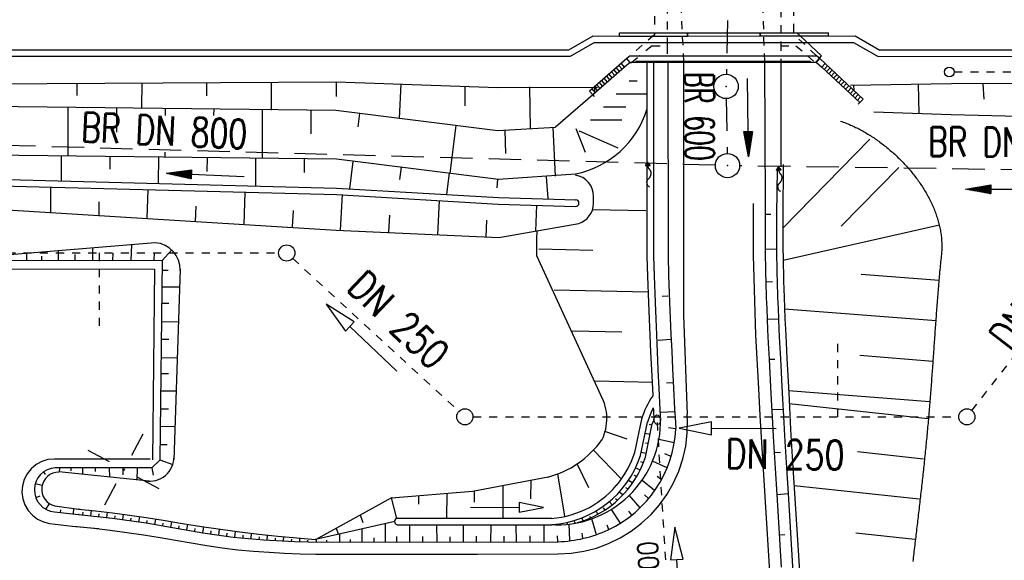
# Model space of a CAD drawing. Extents: x 0 to 1135, y 0 to 420.
# Tile 12 of 55: x 358 to 419, y 142 to 175. Entities that reach past the tile are written whole.
import ezdxf
from ezdxf.enums import TextEntityAlignment as Align

# ---------------------------------------------------------------- set-up
doc = ezdxf.new("R2010")
doc.units = 0
doc.header["$LTSCALE"] = 2
doc.header["$MEASUREMENT"] = 0
for name, pattern in [('ACAD_ISO03W100', [0.5, 0.25, -0.25]), ('AUSGEZOGEN', [0]), ('GESTRICH-X2', [1.5, 1, -0.5]), ('STRICHLINIEX2', [0.5, 0.25, -0.25])]:
    doc.linetypes.add(name, pattern=pattern)
doc.layers.get('0').update_dxf_attribs({"color": 8, "linetype": 'AUSGEZOGEN'})
for name, color, linetype in [('Boeschung', 15, 'CONTINUOUS'), ('Dränageleitungen', 15, 'CONTINUOUS'), ('Gleisachse', 7, 'CONTINUOUS'), ('Ingenieurbauwerke', 15, 'CONTINUOUS'), ('Kabelanlagen', 15, 'CONTINUOUS'), ('KANAL', 200, 'GESTRICH-X2'), ('NETZ', 250, 'AUSGEZOGEN'), ('PFEIL', 200, 'CONTINUOUS'), ('SCHSYMBOL', 200, 'AUSGEZOGEN'), ('Strassen', 15, 'CONTINUOUS'), ('TEXTO', 200, 'CONTINUOUS'), ('Tiefenentwässerung_und_Sammelle', 15, 'CONTINUOUS'), ('Wegböschungen', 15, 'CONTINUOUS'), ('Wege', 15, 'CONTINUOUS')]:
    doc.layers.add(name, color=color, linetype=linetype)
doc.styles.add('ROMANS', font='romans.shx', dxfattribs={"width": 0.8})

# ---------------------------------------------------------------- blocks, each defined once
blk = doc.blocks.new('IKR')
at = {"color": 0}
for p, q in [((0, 1), (0, 2.5)), ((-2.5, 0), (-1, 0)), ((1, 0), (2.5, 0)), ((0, -2.5), (0, -1))]:
    blk.add_line(p, q, dxfattribs=at)
blk.add_circle((0, 0), 0.05, dxfattribs=at)
blk.add_point((0, 0), dxfattribs=at)
blk = doc.blocks.new('GST')
at = {"color": 0}
blk.add_circle((0, 0), 0.75, dxfattribs=at)
blk.add_point((0, 0), dxfattribs=at)
blk = doc.blocks.new('10')
blk.add_blockref('GST', (0, 0))
blk = doc.blocks.new('PFEIL2')
at = {"color": 0}
for p, q in [((0.88, 0.002), (-2.401, -0.012)), ((0.881, -0.271), (0.879, 0.276)), ((0.879, 0.276), (2.429, 0.009)), ((0.911, 0.27), (0.879, 0.265)), ((0.965, 0.261), (0.879, 0.246)), ((1.019, 0.252), (0.879, 0.228)), ((1.073, 0.242), (0.879, 0.209)), ((1.127, 0.233), (0.879, 0.191)), ((1.181, 0.224), (0.879, 0.172)), ((1.235, 0.214), (0.879, 0.154)), ((1.289, 0.205), (0.879, 0.135)), ((1.343, 0.196), (0.879, 0.117)), ((1.397, 0.187), (0.879, 0.098)), ((1.451, 0.177), (0.879, 0.08)), ((1.505, 0.168), (0.879, 0.061)), ((1.559, 0.159), (0.88, 0.043)), ((1.613, 0.149), (0.88, 0.024)), ((1.668, 0.14), (0.88, 0.006)), ((1.722, 0.131), (0.88, -0.013)), ((1.776, 0.121), (0.88, -0.031)), ((1.83, 0.112), (0.88, -0.05)), ((1.884, 0.103), (0.88, -0.068)), ((1.938, 0.094), (0.88, -0.087)), ((1.992, 0.084), (0.88, -0.105)), ((2.046, 0.075), (0.88, -0.124)), ((2.1, 0.066), (0.88, -0.142)), ((2.154, 0.056), (0.88, -0.161)), ((2.208, 0.047), (0.88, -0.179)), ((2.262, 0.038), (0.881, -0.198)), ((2.316, 0.029), (0.881, -0.216)), ((2.37, 0.019), (0.881, -0.235)), ((2.424, 0.01), (0.881, -0.253)), ((2.429, 0.009), (0.881, -0.271))]:
    blk.add_line(p, q, dxfattribs=at)

msp = doc.modelspace()

# ---------------------------------------------------------------- linework, layer by layer
at = {"layer": 'Boeschung', "linetype": 'Continuous'}
for p, q in [((395.391, 171.596), (395.886, 171.596)), ((393.153, 170.737), (390.847, 168.732)), ((394.599, 170.795), (396.497, 170.796)), ((393.807, 169.995), (395.185, 169.996)), ((393.015, 169.195), (394.956, 169.196)), ((392.111, 168.65), (392.69, 167.188)), ((392.309, 168.505), (394.704, 167.468)), ((393.199, 164.023), (393.205, 164.469))]:
    msp.add_line(p, q, dxfattribs=at)
for points in [[(347.133, 171.361), (352.3, 171.381), (377.301, 171.53), (387.299, 171.189), (393.3, 171.214), (393.454, 171.215)], [(365.3, 171.478), (365.294, 169.928)], [(373.301, 171.496), (373.294, 169.796)], [(377.301, 171.53), (377.297, 170.63)], [(409.075, 171.333), (415.301, 171.425), (420.301, 171.454), (427.301, 171.476), (445.651, 171.551)], [(361.3, 171.445), (361.297, 170.695)], [(369.3, 171.462), (369.297, 170.662)], [(381.3, 171.413), (381.192, 169.264)], [(385.25, 171.247), (385.245, 170.047)], [(389.25, 171.231), (389.289, 168.631)], [(393.25, 171.215), (393.258, 170.988)], [(409.25, 171.299), (409.268, 171.02)], [(413.25, 171.383), (413.293, 169.583)], [(417.251, 171.417), (417.297, 170.467)], [(410.517, 169.693), (415.293, 169.525), (420.292, 169.404), (427.293, 169.626), (445.647, 170.401)], [(347.115, 169.958), (352.295, 170.081), (377.294, 169.78), (387.289, 168.539), (390.847, 168.732)], [(360.744, 169.947), (360.732, 166.947)], [(363.744, 169.935), (363.738, 168.435)], [(366.744, 169.873), (366.742, 169.449)], [(369.744, 169.86), (369.742, 169.46)], [(372.744, 169.848), (372.732, 166.835)], [(375.744, 169.786), (375.738, 168.33)], [(378.743, 169.574), (378.643, 168.759)], [(384.69, 168.849), (384.328, 165.901)], [(387.78, 167.105), (387.738, 168.547)], [(390.689, 168.725), (390.827, 165.724)], [(347.077, 166.956), (352.332, 167.081), (377.331, 166.779), (387.326, 165.539), (392.082, 165.854)], [(360.332, 166.949), (360.326, 165.399)], [(363.332, 166.936), (363.329, 166.136)], [(366.332, 166.924), (366.325, 165.274)], [(366.733, 167.199), (366.732, 166.873)], [(369.332, 166.862), (369.328, 166.012)], [(372.332, 166.85), (372.324, 165.1)], [(375.331, 166.787), (375.328, 165.938)], [(378.331, 166.625), (378.124, 164.926)], [(381.329, 166.263), (381.226, 165.513)], [(381.329, 166.263), (381.332, 166.283)], [(347.06, 165.6), (352.326, 165.631), (377.324, 164.979), (387.322, 164.389), (392.105, 164.25)], [(384.278, 165.901), (384.123, 164.602)], [(387.276, 165.539), (387.224, 164.989)], [(390.277, 165.677), (390.371, 164.326)], [(346.991, 165.37), (377.322, 164.579), (387.32, 163.989), (392.094, 163.85)], [(359.674, 165.051), (359.668, 163.451)], [(365.673, 164.877), (365.616, 163.127)], [(371.673, 164.702), (371.615, 162.753)], [(377.672, 164.578), (377.563, 162.378)], [(383.671, 164.204), (383.562, 162.104)], [(392.082, 164.25), (392.105, 164.25)], [(347.04, 164.016), (352.32, 163.931), (377.313, 162.379), (387.362, 161.938), (392.284, 162.786)], [(362.667, 163.289), (362.67, 164.139)], [(368.615, 162.915), (368.669, 163.865)], [(374.614, 162.59), (374.668, 163.59)], [(389.67, 163.929), (389.613, 162.329)], [(380.563, 162.266), (380.617, 163.316)], [(386.562, 161.942), (386.616, 162.991)]]:
    msp.add_lwpolyline(points, dxfattribs=at)
for centre, radius, start, end in [((390.958, 171.544), 5.8, 281.17721, 342.78004), ((391.905, 164.485), 1.3, 359.27654, 82.17898), ((392.1, 164.05), 0.2, 359.27654, 88.33431), ((392.1, 164.05), 0.2, 268.33449, 359.27654), ((391.899, 164.039), 1.3, 287.19675, 359.27654)]:
    msp.add_arc(centre, radius, start, end, dxfattribs=at)
at = {"layer": 'Dränageleitungen', "linetype": 'ACAD_ISO03W100'}
for p, q in [((416.563, 151.257), (426.949, 164.576)), ((347.002, 160.975), (373.756, 160.974)), ((362.68, 160.974), (362.68, 156.108)), ((374.624, 160.635), (384.887, 151.203)), ((408.282, 150.863), (408.282, 155.482)), ((385.755, 150.865), (415.755, 150.863))]:
    msp.add_line(p, q, dxfattribs=at)
at = {"layer": 'Dränageleitungen', "linetype": 'Continuous'}
for points in [[(381.062, 153.689), (378.152, 156.433), (378.427, 156.724), (376.698, 157.806), (377.878, 156.142), (378.152, 156.433)], [(404.485, 150.127), (400.485, 150.15), (400.487, 150.55), (398.485, 150.161), (400.482, 149.75), (400.485, 150.15)]]:
    msp.add_lwpolyline(points, dxfattribs=at)
for centre in [(374.256, 160.974), (385.255, 150.865), (416.255, 150.863)]:
    msp.add_circle(centre, 0.5, dxfattribs=at)
at = {"layer": 'Gleisachse', "linetype": 'Continuous'}
msp.add_line((392.309, 168.505), (392.384, 168.44), dxfattribs=at)
at = {"layer": 'Ingenieurbauwerke', "linetype": 'ACAD_ISO03W100'}
for p, q in [((398.137, 185.276), (398.757, 172.747)), ((403.328, 185.278), (403.757, 172.748)), ((397.754, 184.261), (397.757, 173.761)), ((396.954, 183.579), (396.957, 174.444)), ((404.756, 178.024), (404.757, 173.763)), ((405.556, 178.106), (405.557, 174.467)), ((396.957, 174.444), (395.465, 173.146)), ((404.757, 173.948), (404.757, 172.748)), ((406.971, 173.149), (405.557, 174.467)), ((396.811, 173.761), (396.041, 173.146)), ((396.811, 173.761), (397.757, 173.761)), ((397.757, 173.761), (397.757, 172.746)), ((404.757, 173.763), (405.695, 173.764)), ((405.695, 173.764), (406.416, 173.149)), ((395.538, 172.726), (396.05, 173.146)), ((406.407, 173.149), (406.886, 172.729)), ((393.153, 170.737), (393.246, 170.629)), ((409.639, 170.252), (409.542, 170.148))]:
    msp.add_line(p, q, dxfattribs=at)
at = {"layer": 'Ingenieurbauwerke', "linetype": 'Continuous'}
for p, q in [((394.807, 174.56), (396.957, 174.561)), ((394.807, 174.36), (394.807, 174.56)), ((396.957, 174.561), (397.757, 174.561)), ((397.757, 174.561), (398.997, 174.562)), ((398.997, 174.362), (398.997, 174.562)), ((399.017, 174.562), (403.497, 174.563)), ((399.017, 174.362), (399.017, 174.562)), ((403.497, 174.363), (403.497, 174.563)), ((403.517, 174.563), (404.757, 174.563)), ((403.517, 174.363), (403.517, 174.563)), ((404.757, 174.563), (405.557, 174.564)), ((405.557, 174.564), (407.711, 174.564)), ((405.961, 174.364), (405.746, 174.564)), ((407.711, 174.364), (407.711, 174.564)), ((394.807, 174.36), (398.997, 174.362)), ((399.017, 174.362), (403.497, 174.363)), ((403.517, 174.363), (407.711, 174.364)), ((407.283, 173.132), (405.961, 174.364)), ((395.264, 172.971), (392.956, 170.963)), ((395.463, 172.726), (395.113, 172.442)), ((395.465, 173.146), (395.264, 172.971)), ((395.463, 172.726), (395.264, 172.971)), ((395.463, 172.726), (395.538, 172.726)), ((395.465, 173.146), (396.041, 173.146)), ((395.472, 172.746), (406.95, 172.749)), ((395.832, 172.806), (406.578, 172.809)), ((395.832, 172.787), (395.832, 172.806)), ((395.832, 172.787), (406.578, 172.79)), ((396.05, 173.146), (396.041, 173.146)), ((396.05, 173.146), (406.407, 173.149)), ((398.757, 172.747), (398.762, 157.141)), ((403.757, 172.748), (403.798, 163.959)), ((404.757, 172.748), (404.759, 166.289)), ((406.407, 173.149), (406.416, 173.149)), ((406.416, 173.149), (406.971, 173.149)), ((406.578, 172.809), (406.578, 172.79)), ((406.959, 172.729), (406.886, 172.729)), ((406.95, 172.749), (407.283, 173.132)), ((406.959, 172.729), (407.166, 172.967)), ((406.959, 172.729), (407.298, 172.434)), ((407.166, 172.967), (406.971, 173.149)), ((409.844, 170.472), (407.166, 172.967)), ((395.113, 172.442), (393.153, 170.737)), ((394.511, 171.918), (394.314, 172.145)), ((394.662, 172.049), (394.465, 172.276)), ((394.813, 172.181), (394.616, 172.407)), ((394.963, 172.312), (394.767, 172.538)), ((395.113, 172.442), (394.924, 172.675)), ((407.298, 172.434), (407.496, 172.66)), ((409.639, 170.252), (407.298, 172.434)), ((407.442, 172.3), (407.646, 172.519)), ((407.588, 172.164), (407.793, 172.383)), ((407.735, 172.027), (407.939, 172.247)), ((407.881, 171.891), (408.085, 172.11)), ((393.756, 171.262), (393.559, 171.488)), ((393.907, 171.393), (393.71, 171.62)), ((394.058, 171.524), (393.861, 171.751)), ((394.209, 171.656), (394.012, 171.882)), ((394.36, 171.787), (394.163, 172.013)), ((408.027, 171.755), (408.232, 171.974)), ((408.173, 171.618), (408.378, 171.838)), ((408.32, 171.482), (408.524, 171.701)), ((408.466, 171.345), (408.671, 171.565)), ((393.153, 170.737), (392.956, 170.963)), ((393.304, 170.868), (393.107, 171.095)), ((393.455, 170.999), (393.258, 171.226)), ((393.605, 171.131), (393.409, 171.357)), ((408.612, 171.209), (408.817, 171.429)), ((408.759, 171.073), (408.963, 171.292)), ((408.905, 170.936), (409.11, 171.156)), ((409.051, 170.8), (409.256, 171.02)), ((409.198, 170.664), (409.402, 170.883)), ((409.344, 170.527), (409.548, 170.747)), ((409.49, 170.391), (409.695, 170.61)), ((409.639, 170.252), (409.844, 170.472))]:
    msp.add_line(p, q, dxfattribs=at)
at = {"layer": 'Kabelanlagen', "linetype": 'Continuous'}
for p, q in [((393.15, 174.36), (391.645, 173.491)), ((393.257, 173.96), (391.752, 173.091)), ((393.15, 174.36), (409.364, 174.365)), ((393.257, 173.96), (409.257, 173.965)), ((409.257, 173.965), (410.776, 173.088)), ((409.364, 174.365), (410.883, 173.488)), ((391.645, 173.491), (347.228, 173.496)), ((568.112, 173.468), (410.883, 173.488)), ((391.752, 173.091), (347.228, 173.096)), ((568.112, 173.068), (410.776, 173.088))]:
    msp.add_line(p, q, dxfattribs=at)
at = {"layer": 'KANAL'}
for p, q in [((401.76, 187.306), (401.404, 172.001)), ((401.4, 170.501), (401.46, 167.117)), ((400.723, 166.388), (327.16, 168.435)), ((426.354, 166.003), (402.223, 166.356))]:
    msp.add_line(p, q, dxfattribs=at)
at = {"layer": 'Strassen', "linetype": 'Continuous'}
for p, q in [((396.497, 172.704), (396.5, 160.764)), ((396.897, 172.717), (396.9, 160.777)), ((397.797, 172.729), (397.8, 160.789)), ((410.266, 168), (404.889, 162.51)), ((396.531, 166.576), (396.409, 166.35)), ((396.409, 166.35), (396.692, 166.377)), ((396.421, 166.351), (396.419, 166.368)), ((396.429, 166.386), (396.432, 166.352)), ((396.443, 166.353), (396.438, 166.404)), ((396.448, 166.422), (396.454, 166.354)), ((396.466, 166.355), (396.458, 166.44)), ((396.468, 166.458), (396.477, 166.356)), ((396.488, 166.357), (396.477, 166.476)), ((396.487, 166.494), (396.5, 166.358)), ((396.511, 166.359), (396.497, 166.512)), ((396.506, 166.53), (396.522, 166.361)), ((396.534, 166.362), (396.516, 166.548)), ((396.526, 166.567), (396.545, 166.363)), ((396.538, 166.5), (396.531, 166.576)), ((396.692, 166.377), (396.531, 166.576)), ((396.556, 166.364), (396.537, 166.568)), ((396.544, 166.441), (396.538, 166.5)), ((396.55, 166.395), (396.544, 166.441)), ((396.55, 166.552), (396.568, 166.365)), ((396.555, 166.361), (396.55, 166.395)), ((396.561, 166.336), (396.555, 166.361)), ((396.566, 166.317), (396.561, 166.336)), ((396.579, 166.366), (396.563, 166.536)), ((396.57, 166.303), (396.566, 166.317)), ((396.575, 166.29), (396.57, 166.303)), ((396.579, 166.278), (396.575, 166.29)), ((396.576, 166.52), (396.59, 166.367)), ((396.584, 166.265), (396.579, 166.278)), ((396.588, 166.252), (396.584, 166.265)), ((396.592, 166.239), (396.588, 166.252)), ((396.602, 166.368), (396.589, 166.504)), ((396.597, 166.227), (396.592, 166.239)), ((396.602, 166.214), (396.597, 166.227)), ((396.602, 166.488), (396.613, 166.369)), ((396.607, 166.203), (396.602, 166.214)), ((396.612, 166.192), (396.607, 166.203)), ((396.618, 166.181), (396.612, 166.192)), ((396.624, 166.37), (396.615, 166.472)), ((396.624, 166.172), (396.618, 166.181)), ((396.631, 166.163), (396.624, 166.172)), ((396.628, 166.456), (396.636, 166.371)), ((396.638, 166.154), (396.631, 166.163)), ((396.645, 166.145), (396.638, 166.154)), ((396.647, 166.372), (396.641, 166.44)), ((396.653, 166.137), (396.645, 166.145)), ((396.66, 166.128), (396.653, 166.137)), ((396.654, 166.424), (396.658, 166.373)), ((396.669, 166.118), (396.66, 166.128)), ((396.67, 166.374), (396.667, 166.408)), ((396.677, 166.108), (396.669, 166.118)), ((396.685, 166.098), (396.677, 166.108)), ((396.679, 166.392), (396.681, 166.375)), ((396.694, 166.087), (396.685, 166.098)), ((396.692, 166.377), (396.692, 166.377)), ((396.702, 166.076), (396.694, 166.087)), ((396.71, 166.064), (396.702, 166.076)), ((396.717, 166.053), (396.71, 166.064)), ((396.724, 166.041), (396.717, 166.053)), ((396.73, 166.03), (396.724, 166.041)), ((396.736, 166.018), (396.73, 166.03)), ((396.74, 166.007), (396.736, 166.018)), ((396.744, 165.996), (396.74, 166.007)), ((396.747, 165.985), (396.744, 165.996)), ((404.619, 166.304), (404.497, 166.078)), ((404.497, 166.078), (404.78, 166.105)), ((404.508, 166.079), (404.507, 166.096)), ((404.517, 166.114), (404.52, 166.08)), ((404.531, 166.081), (404.526, 166.132)), ((404.536, 166.15), (404.542, 166.082)), ((404.554, 166.084), (404.546, 166.169)), ((404.555, 166.187), (404.565, 166.085)), ((404.576, 166.086), (404.565, 166.205)), ((404.575, 166.223), (404.588, 166.087)), ((404.599, 166.088), (404.585, 166.241)), ((404.594, 166.259), (404.61, 166.089)), ((404.622, 166.09), (404.604, 166.277)), ((404.614, 166.295), (404.633, 166.091)), ((404.625, 166.228), (404.619, 166.304)), ((404.78, 166.105), (404.619, 166.304)), ((404.644, 166.092), (404.625, 166.296)), ((404.632, 166.169), (404.625, 166.228)), ((404.638, 166.123), (404.632, 166.169)), ((404.638, 166.28), (404.656, 166.093)), ((404.643, 166.089), (404.638, 166.123)), ((404.648, 166.064), (404.643, 166.089)), ((404.653, 166.045), (404.648, 166.064)), ((404.667, 166.094), (404.651, 166.264)), ((404.658, 166.031), (404.653, 166.045)), ((404.663, 166.019), (404.658, 166.031)), ((404.667, 166.006), (404.663, 166.019)), ((404.664, 166.248), (404.678, 166.095)), ((404.672, 165.993), (404.667, 166.006)), ((404.676, 165.98), (404.672, 165.993)), ((404.69, 166.096), (404.677, 166.232)), ((404.69, 166.216), (404.701, 166.097)), ((404.712, 166.098), (404.703, 166.2)), ((404.716, 166.185), (404.724, 166.1)), ((404.735, 166.101), (404.729, 166.169)), ((404.741, 166.153), (404.746, 166.102)), ((404.758, 166.103), (404.754, 166.137)), ((404.767, 166.121), (404.769, 166.104)), ((404.78, 166.105), (404.78, 166.105)), ((412.052, 166.25), (408.499, 162.623)), ((396.501, 165.377), (396.503, 165.391)), ((396.503, 165.391), (396.506, 165.405)), ((396.506, 165.405), (396.509, 165.419)), ((396.509, 165.419), (396.513, 165.432)), ((396.513, 165.432), (396.519, 165.446)), ((396.519, 165.446), (396.525, 165.459)), ((396.525, 165.459), (396.532, 165.472)), ((396.532, 165.472), (396.54, 165.485)), ((396.54, 165.485), (396.548, 165.497)), ((396.548, 165.497), (396.557, 165.509)), ((396.557, 165.509), (396.566, 165.52)), ((396.566, 165.52), (396.575, 165.53)), ((396.575, 165.53), (396.584, 165.539)), ((396.584, 165.539), (396.593, 165.548)), ((396.593, 165.548), (396.601, 165.556)), ((396.601, 165.556), (396.609, 165.563)), ((396.609, 165.563), (396.618, 165.57)), ((396.618, 165.57), (396.626, 165.577)), ((396.626, 165.577), (396.633, 165.585)), ((396.633, 165.585), (396.64, 165.593)), ((396.64, 165.593), (396.647, 165.602)), ((396.647, 165.602), (396.654, 165.611)), ((396.654, 165.611), (396.66, 165.62)), ((396.66, 165.62), (396.667, 165.63)), ((396.667, 165.63), (396.673, 165.64)), ((396.673, 165.64), (396.678, 165.65)), ((396.678, 165.65), (396.684, 165.66)), ((396.684, 165.66), (396.69, 165.67)), ((396.69, 165.67), (396.695, 165.68)), ((396.695, 165.68), (396.701, 165.689)), ((396.701, 165.689), (396.706, 165.698)), ((396.706, 165.698), (396.711, 165.707)), ((396.711, 165.707), (396.716, 165.717)), ((396.716, 165.717), (396.721, 165.726)), ((396.721, 165.726), (396.726, 165.737)), ((396.726, 165.737), (396.73, 165.748)), ((396.73, 165.748), (396.734, 165.759)), ((396.734, 165.759), (396.737, 165.771)), ((396.737, 165.771), (396.741, 165.784)), ((396.741, 165.784), (396.743, 165.797)), ((396.743, 165.797), (396.746, 165.81)), ((396.746, 165.81), (396.748, 165.823)), ((396.749, 165.974), (396.747, 165.985)), ((396.748, 165.823), (396.75, 165.836)), ((396.751, 165.963), (396.749, 165.974)), ((396.75, 165.836), (396.752, 165.849)), ((396.752, 165.952), (396.751, 165.963)), ((396.754, 165.941), (396.752, 165.952)), ((396.752, 165.849), (396.753, 165.861)), ((396.753, 165.861), (396.754, 165.873)), ((396.754, 165.93), (396.754, 165.941)), ((396.755, 165.919), (396.754, 165.93)), ((396.754, 165.873), (396.755, 165.885)), ((396.755, 165.908), (396.755, 165.919)), ((396.755, 165.896), (396.755, 165.908)), ((396.755, 165.885), (396.755, 165.896)), ((404.68, 165.968), (404.676, 165.98)), ((404.685, 165.955), (404.68, 165.968)), ((404.69, 165.943), (404.685, 165.955)), ((404.695, 165.931), (404.69, 165.943)), ((404.7, 165.92), (404.695, 165.931)), ((404.706, 165.91), (404.7, 165.92)), ((404.712, 165.9), (404.706, 165.91)), ((404.719, 165.891), (404.712, 165.9)), ((404.726, 165.882), (404.719, 165.891)), ((404.733, 165.874), (404.726, 165.882)), ((404.74, 165.865), (404.733, 165.874)), ((404.748, 165.856), (404.74, 165.865)), ((404.756, 165.847), (404.748, 165.856)), ((404.765, 165.837), (404.756, 165.847)), ((404.773, 165.826), (404.765, 165.837)), ((404.766, 165.379), (404.772, 165.389)), ((404.772, 165.389), (404.778, 165.398)), ((404.782, 165.815), (404.773, 165.826)), ((404.778, 165.398), (404.783, 165.408)), ((404.79, 165.804), (404.782, 165.815)), ((404.783, 165.408), (404.789, 165.417)), ((404.789, 165.417), (404.794, 165.426)), ((404.798, 165.793), (404.79, 165.804)), ((404.794, 165.426), (404.799, 165.436)), ((404.805, 165.781), (404.798, 165.793)), ((404.799, 165.436), (404.804, 165.445)), ((404.804, 165.445), (404.809, 165.455)), ((404.812, 165.769), (404.805, 165.781)), ((404.809, 165.455), (404.814, 165.465)), ((404.818, 165.758), (404.812, 165.769)), ((404.814, 165.465), (404.818, 165.476)), ((404.823, 165.747), (404.818, 165.758)), ((404.818, 165.476), (404.822, 165.487)), ((404.822, 165.487), (404.825, 165.5)), ((404.828, 165.735), (404.823, 165.747)), ((404.825, 165.5), (404.828, 165.512)), ((404.832, 165.724), (404.828, 165.735)), ((404.828, 165.512), (404.831, 165.525)), ((404.831, 165.525), (404.834, 165.538)), ((404.835, 165.713), (404.832, 165.724)), ((404.834, 165.538), (404.836, 165.551)), ((404.837, 165.702), (404.835, 165.713)), ((404.836, 165.551), (404.838, 165.564)), ((404.839, 165.691), (404.837, 165.702)), ((404.838, 165.564), (404.84, 165.577)), ((404.84, 165.68), (404.839, 165.691)), ((404.841, 165.669), (404.84, 165.68)), ((404.84, 165.577), (404.841, 165.589)), ((404.842, 165.658), (404.841, 165.669)), ((404.841, 165.589), (404.842, 165.601)), ((404.843, 165.647), (404.842, 165.658)), ((404.842, 165.601), (404.843, 165.613)), ((404.843, 165.636), (404.843, 165.647)), ((404.843, 165.625), (404.843, 165.636)), ((404.843, 165.613), (404.843, 165.625)), ((396.501, 165.363), (396.501, 165.377)), ((396.501, 165.348), (396.501, 165.363)), ((396.501, 165.333), (396.501, 165.348)), ((396.502, 165.318), (396.501, 165.333)), ((396.504, 165.301), (396.502, 165.318)), ((396.506, 165.285), (396.504, 165.301)), ((396.509, 165.267), (396.506, 165.285)), ((396.512, 165.249), (396.509, 165.267)), ((396.516, 165.231), (396.512, 165.249)), ((396.522, 165.213), (396.516, 165.231)), ((396.528, 165.195), (396.522, 165.213)), ((396.535, 165.176), (396.528, 165.195)), ((396.543, 165.158), (396.535, 165.176)), ((396.553, 165.14), (396.543, 165.158)), ((396.565, 165.122), (396.553, 165.14)), ((396.578, 165.104), (396.565, 165.122)), ((396.594, 165.087), (396.578, 165.104)), ((396.613, 165.069), (396.594, 165.087)), ((396.634, 165.052), (396.613, 165.069)), ((396.659, 165.036), (396.634, 165.052)), ((404.588, 165.077), (404.589, 165.091)), ((404.589, 165.062), (404.588, 165.077)), ((404.589, 165.106), (404.591, 165.12)), ((404.589, 165.091), (404.589, 165.106)), ((404.59, 165.046), (404.589, 165.062)), ((404.592, 165.03), (404.59, 165.046)), ((404.591, 165.12), (404.593, 165.133)), ((404.594, 165.013), (404.592, 165.03)), ((404.593, 165.133), (404.597, 165.147)), ((404.597, 164.996), (404.594, 165.013)), ((404.597, 165.147), (404.601, 165.16)), ((404.6, 164.978), (404.597, 164.996)), ((404.604, 164.96), (404.6, 164.978)), ((404.601, 165.16), (404.607, 165.174)), ((404.61, 164.942), (404.604, 164.96)), ((404.607, 165.174), (404.613, 165.187)), ((404.616, 164.923), (404.61, 164.942)), ((404.613, 165.187), (404.62, 165.201)), ((404.623, 164.905), (404.616, 164.923)), ((404.62, 165.201), (404.628, 165.213)), ((404.631, 164.886), (404.623, 164.905)), ((404.628, 165.213), (404.636, 165.226)), ((404.641, 164.868), (404.631, 164.886)), ((404.636, 165.226), (404.645, 165.238)), ((404.653, 164.85), (404.641, 164.868)), ((404.645, 165.238), (404.654, 165.249)), ((404.666, 164.832), (404.653, 164.85)), ((404.654, 165.249), (404.663, 165.259)), ((404.663, 165.259), (404.672, 165.268)), ((404.682, 164.815), (404.666, 164.832)), ((404.672, 165.268), (404.68, 165.276)), ((404.68, 165.276), (404.689, 165.284)), ((404.701, 164.798), (404.682, 164.815)), ((404.689, 165.284), (404.697, 165.291)), ((404.697, 165.291), (404.706, 165.299)), ((404.706, 165.299), (404.713, 165.306)), ((404.713, 165.306), (404.721, 165.313)), ((404.721, 165.313), (404.728, 165.321)), ((404.728, 165.321), (404.735, 165.33)), ((404.735, 165.33), (404.742, 165.339)), ((404.742, 165.339), (404.748, 165.349)), ((404.748, 165.349), (404.755, 165.359)), ((404.755, 165.359), (404.76, 165.369)), ((404.76, 165.369), (404.766, 165.379)), ((393.141, 163.655), (396.427, 163.586)), ((403.793, 163.364), (404.143, 163.362)), ((414.557, 162.69), (404.906, 160.517)), ((389.817, 161.225), (393.154, 161.155)), ((403.796, 161.216), (404.496, 161.226)), ((389.686, 160.824), (393.652, 152.185)), ((414.551, 159.273), (409.734, 159.648)), ((390.764, 158.704), (396.575, 158.582)), ((403.838, 159.201), (404.26, 159.217)), ((397.437, 158.31), (397.786, 158.332)), ((414.357, 156.78), (404.999, 157.509)), ((403.924, 156.889), (404.623, 156.921)), ((391.873, 156.18), (394.953, 156.116)), ((397.188, 155.603), (397.967, 155.646)), ((414.163, 154.288), (409.639, 154.64)), ((404.043, 154.413), (404.392, 154.432)), ((393.29, 153.081), (396.856, 153.006)), ((397.702, 152.963), (398.097, 152.985)), ((413.969, 151.796), (405.247, 152.474)), ((413.855, 150.748), (405.289, 151.674)), ((397.31, 151.143), (398.212, 151.192)), ((404.213, 151.309), (404.912, 151.347)), ((404.353, 148.669), (404.747, 148.691)), ((413.586, 148.262), (409.507, 148.703)), ((413.317, 145.777), (405.58, 146.614)), ((404.511, 146.081), (405.21, 146.125)), ((404.668, 143.586), (405.017, 143.608)), ((413.048, 143.291), (409.394, 143.686))]:
    msp.add_line(p, q, dxfattribs=at)
at = {"layer": 'Strassen', "color": 64, "linetype": 'Continuous'}
for p, q in [((404.722, 164.781), (404.701, 164.798)), ((404.747, 164.764), (404.722, 164.781))]:
    msp.add_line(p, q, dxfattribs=at)
at = {"layer": 'Strassen', "linetype": 'Continuous'}
for points in [[(408.459, 169.107), (408.537, 169.081), (408.614, 169.053), (408.691, 169.025), (408.769, 168.995), (408.846, 168.965), (408.923, 168.933), (409.001, 168.901), (409.078, 168.868), (409.155, 168.834), (409.232, 168.798), (409.31, 168.762), (409.386, 168.726), (409.463, 168.688), (409.54, 168.649), (409.617, 168.61), (409.693, 168.569), (409.77, 168.528), (409.846, 168.486), (409.922, 168.443), (409.998, 168.399), (410.073, 168.355), (410.149, 168.309), (410.224, 168.263), (410.299, 168.216), (410.374, 168.168), (410.448, 168.12), (410.522, 168.071), (410.596, 168.021), (410.67, 167.97), (410.743, 167.918), (410.816, 167.866), (410.889, 167.813), (410.961, 167.76), (411.034, 167.705), (411.105, 167.65), (411.177, 167.595), (411.248, 167.538), (411.318, 167.481), (411.388, 167.423), (411.458, 167.365), (411.527, 167.306), (411.596, 167.246), (411.665, 167.186), (411.733, 167.125), (411.8, 167.064), (411.867, 167.002), (411.934, 166.939), (412, 166.876), (412.066, 166.812), (412.131, 166.748), (412.195, 166.683), (412.259, 166.617), (412.323, 166.551), (412.385, 166.485), (412.448, 166.418), (412.509, 166.35), (412.57, 166.282), (412.631, 166.214), (412.691, 166.145), (412.75, 166.075), (412.808, 166.005), (412.866, 165.935), (412.924, 165.864), (412.98, 165.793), (413.036, 165.721), (413.091, 165.649), (413.145, 165.576), (413.199, 165.503), (413.252, 165.43), (413.304, 165.356), (413.356, 165.282), (413.406, 165.208), (413.456, 165.133), (413.505, 165.058), (413.553, 164.982), (413.601, 164.906), (413.648, 164.83), (413.693, 164.754), (413.738, 164.677), (413.782, 164.6), (413.825, 164.523), (413.868, 164.445), (413.909, 164.367), (413.95, 164.289), (413.989, 164.21), (414.028, 164.132), (414.066, 164.053), (414.102, 163.974), (414.138, 163.894), (414.173, 163.815), (414.207, 163.735), (414.239, 163.655), (414.271, 163.575), (414.302, 163.495), (414.333, 163.414), (414.361, 163.334), (414.389, 163.253), (414.416, 163.172), (414.441, 163.091), (414.465, 163.01), (414.489, 162.929), (414.511, 162.847), (414.532, 162.766), (414.552, 162.684), (414.571, 162.603), (414.588, 162.521), (414.605, 162.439), (414.62, 162.357), (414.634, 162.276), (414.647, 162.194), (414.659, 162.112), (414.669, 162.03), (414.678, 161.948), (414.686, 161.866), (414.693, 161.784), (414.698, 161.702), (414.702, 161.62), (414.705, 161.539), (414.707, 161.457), (414.707, 161.375), (414.706, 161.293), (414.703, 161.212), (414.699, 161.13), (414.694, 161.049), (414.687, 160.968), (414.68, 160.886), (414.67, 160.805)], [(404.534, 166.161), (404.493, 163.358), (404.489, 162.701), (404.489, 162.208), (404.491, 161.716), (404.496, 161.224), (404.503, 160.7), (404.512, 160.208), (404.524, 159.716), (404.538, 159.223), (404.57, 158.235), (404.595, 157.578), (404.623, 156.92), (404.653, 156.261), (404.692, 155.437), (404.742, 154.449), (404.854, 152.328)], [(404.921, 166.43), (404.893, 163.355), (404.889, 162.7), (404.889, 162.209), (404.891, 161.719), (404.896, 161.229), (404.903, 160.707), (404.912, 160.216), (404.924, 159.726), (404.937, 159.235), (404.97, 158.25), (404.995, 157.595), (405.023, 156.937), (405.052, 156.279), (405.091, 155.457), (405.141, 154.47), (405.254, 152.35)], [(403.049, 164.032), (403.05, 160.845), (403.203, 155.903), (403.385, 152.603)], [(403.049, 164.032), (403.05, 160.845), (403.203, 155.903), (403.385, 152.603)], [(403.798, 163.959), (403.793, 163.364), (403.789, 162.703), (403.789, 162.207), (403.791, 161.712), (403.796, 161.216), (403.803, 160.689), (403.812, 160.193), (403.824, 159.698), (403.838, 159.201), (403.871, 158.211), (403.896, 157.55), (403.924, 156.889), (403.953, 156.229), (403.992, 155.403), (404.043, 154.413), (404.155, 152.291), (404.251, 150.485), (404.295, 149.659), (404.353, 148.669), (404.412, 147.679), (404.511, 146.081), (404.793, 141.591)], [(389.701, 162.342), (389.699, 162.301), (389.694, 162.214), (389.689, 162.127), (389.685, 162.039), (389.681, 161.952), (389.678, 161.864), (389.676, 161.777), (389.674, 161.689), (389.672, 161.601), (389.671, 161.512), (389.671, 161.424), (389.671, 161.336), (389.672, 161.247), (389.674, 161.158), (389.676, 161.07), (389.678, 160.981), (389.681, 160.892), (389.685, 160.802)], [(396.5, 160.764), (396.54, 159.551), (396.599, 157.894), (396.639, 156.899), (396.681, 155.906), (396.728, 154.855)], [(396.9, 160.777), (396.939, 159.565), (396.999, 157.909), (397.039, 156.915), (397.081, 155.923), (397.127, 154.873)], [(397.8, 160.806), (397.839, 159.596), (397.899, 157.943), (397.938, 156.952), (397.98, 155.962), (398.026, 154.912)], [(414.67, 160.805), (414.658, 160.68), (414.645, 160.554), (414.633, 160.428), (414.621, 160.302), (414.609, 160.177), (414.597, 160.051), (414.586, 159.925), (414.574, 159.799), (414.563, 159.673), (414.552, 159.547), (414.54, 159.422), (414.53, 159.296), (414.519, 159.17), (414.508, 159.044), (414.497, 158.918), (414.487, 158.792), (414.476, 158.666), (414.466, 158.54), (414.456, 158.414), (414.446, 158.288), (414.436, 158.162), (414.426, 158.036), (414.416, 157.91), (414.406, 157.784), (414.397, 157.658), (414.387, 157.532), (414.378, 157.406), (414.368, 157.28), (414.359, 157.154), (414.35, 157.028), (414.34, 156.902), (414.331, 156.776), (414.322, 156.65), (414.313, 156.524), (414.304, 156.398), (414.295, 156.272), (414.286, 156.146), (414.277, 156.02), (414.269, 155.894), (414.26, 155.768), (414.251, 155.642), (414.242, 155.516), (414.233, 155.39), (414.224, 155.264), (414.215, 155.138), (414.207, 155.011), (414.198, 154.885), (414.189, 154.759), (414.18, 154.633), (414.171, 154.507), (414.162, 154.381), (414.153, 154.255), (414.144, 154.129), (414.135, 154.003), (414.126, 153.877), (414.117, 153.751), (414.108, 153.625), (414.099, 153.499), (414.089, 153.373), (414.08, 153.247), (414.071, 153.121), (414.062, 152.995), (414.052, 152.869), (414.043, 152.743), (414.033, 152.617), (414.023, 152.491), (414.014, 152.365), (414.004, 152.239), (413.994, 152.113), (413.984, 151.987), (413.974, 151.861), (413.964, 151.735), (413.953, 151.609), (413.943, 151.483), (413.932, 151.357), (413.922, 151.231), (413.911, 151.105), (413.9, 150.979), (413.889, 150.854), (413.878, 150.728), (413.867, 150.602), (413.856, 150.476), (413.844, 150.35), (413.833, 150.224), (413.821, 150.099), (413.809, 149.973), (413.797, 149.847), (413.785, 149.721), (413.773, 149.595), (413.761, 149.47), (413.749, 149.344), (413.736, 149.218), (413.724, 149.092), (413.711, 148.967), (413.699, 148.841), (413.686, 148.715), (413.673, 148.59), (413.66, 148.464), (413.647, 148.338), (413.635, 148.213), (413.622, 148.087), (413.608, 147.961), (413.595, 147.836), (413.581, 147.71), (413.568, 147.584), (413.554, 147.459), (413.541, 147.333), (413.527, 147.208), (413.513, 147.082), (413.499, 146.956), (413.485, 146.831), (413.471, 146.705), (413.457, 146.58), (413.443, 146.454), (413.429, 146.328), (413.415, 146.203), (413.401, 146.077), (413.386, 145.952), (413.372, 145.826), (413.358, 145.701), (413.343, 145.575), (413.329, 145.449), (413.314, 145.324), (413.3, 145.198), (413.285, 145.073), (413.271, 144.947), (413.256, 144.822), (413.241, 144.696), (413.227, 144.571), (413.212, 144.445), (413.197, 144.32), (413.182, 144.194), (413.168, 144.069), (413.153, 143.943), (413.138, 143.818), (413.123, 143.692), (413.109, 143.567), (413.094, 143.441), (413.079, 143.316), (413.064, 143.19), (413.049, 143.065), (413.034, 142.939), (413.02, 142.814), (413.005, 142.688), (412.99, 142.563), (412.975, 142.437), (412.961, 142.312), (412.946, 142.186), (412.931, 142.061), (412.916, 141.935)], [(398.762, 157.141), (398.985, 150.998)], [(396.728, 154.852), (396.779, 153.755), (396.834, 152.596), (396.856, 152.157)], [(397.127, 154.87), (397.178, 153.774), (397.233, 152.616), (397.3, 151.293), (397.333, 150.646)], [(398.026, 154.912), (398.077, 153.816), (398.132, 152.66), (398.199, 151.339), (398.237, 150.853)], [(403.385, 152.603), (403.475, 150.949), (403.778, 145.958), (404.08, 140.967), (404.382, 135.976), (404.684, 130.986), (404.986, 125.995), (405.289, 121.004), (405.592, 116.013), (405.882, 111.214)], [(404.854, 152.328), (404.95, 150.522), (404.994, 149.698), (405.051, 148.71), (405.111, 147.722), (405.21, 146.124)], [(405.254, 152.349), (405.349, 150.543), (405.394, 149.72), (405.451, 148.734), (405.51, 147.746), (405.609, 146.148)], [(396.893, 151.426), (396.901, 151.273), (396.934, 150.625)], [(405.21, 146.125), (405.492, 141.635), (407.326, 111.359), (407.335, 111.204)], [(405.609, 146.15), (405.891, 141.659), (407.725, 111.383), (407.736, 111.201)], [(398.599, 138.07), (398.343, 142.062), (398.742, 142.087), (398.215, 144.058), (397.944, 142.036), (398.343, 142.062)]]:
    msp.add_lwpolyline(points, dxfattribs=at)
msp.add_ellipse((397.132, 150.685), major_axis=(-0.018, 0.299), ratio=0.666667, start_param=0, end_param=6.283185, dxfattribs=at)
at = {"layer": 'Tiefenentwässerung_und_Sammelle', "linetype": 'ACAD_ISO03W100'}
msp.add_lwpolyline([(415.47, 172.144), (450.734, 172.122)], dxfattribs=at)
at = {"layer": 'Tiefenentwässerung_und_Sammelle', "linetype": 'Continuous'}
msp.add_circle((415.17, 172.145), 0.3, dxfattribs=at)
at = {"layer": 'Wegböschungen', "linetype": 'STRICHLINIEX2'}
msp.add_line((398.318, 131.051), (397.114, 150.984), dxfattribs=at)
at = {"layer": 'Wege', "linetype": 'Continuous'}
for p, q in [((366.126, 161.606), (353.117, 160.536)), ((362.257, 161.288), (362.263, 160.515)), ((364.654, 160.51), (364.679, 161.487)), ((367.152, 161.167), (366.564, 160.515)), ((352.577, 160.537), (366.564, 160.506)), ((358.184, 160.953), (358.183, 160.524)), ((359.102, 160.769), (359.101, 160.522)), ((360.147, 161.114), (360.137, 160.52)), ((361.175, 160.879), (361.167, 160.518)), ((363.508, 160.972), (363.505, 160.513)), ((366.069, 160.996), (366.051, 160.507)), ((366.564, 160.506), (366.419, 148.214)), ((367.676, 159.983), (367.275, 148.194)), ((366.941, 159.897), (366.557, 159.891)), ((367.637, 158.855), (366.545, 158.868)), ((366.983, 157.855), (366.533, 157.858)), ((367.565, 156.716), (366.519, 156.709)), ((366.97, 155.633), (366.507, 155.632)), ((367.489, 154.49), (366.493, 154.496)), ((366.957, 153.507), (366.481, 153.507)), ((367.42, 152.446), (366.469, 152.444)), ((366.944, 151.342), (366.456, 151.341)), ((367.345, 150.24), (366.443, 150.258)), ((395.748, 148.671), (396.173, 150.725)), ((396.105, 148.48), (396.53, 150.534)), ((396.405, 148.375), (396.831, 150.428)), ((396.806, 150.351), (396.628, 150.385)), ((396.83, 150.424), (396.934, 150.625)), ((395.282, 149.476), (393.907, 149.958)), ((396.688, 149.774), (396.377, 149.836)), ((398.271, 150.13), (397.827, 150.182)), ((366.877, 149.129), (366.43, 149.128)), ((396.577, 149.215), (396.406, 149.245)), ((398.176, 149.258), (397.233, 149.469)), ((394.909, 147.03), (393.203, 148.817)), ((396.445, 148.595), (396.146, 148.661)), ((397.99, 148.422), (397.595, 148.589)), ((365.932, 147.713), (366.43, 148.213)), ((366.427, 148.21), (367.22, 147.928)), ((392.908, 146.476), (392.198, 147.959)), ((396.286, 148.023), (396.115, 148.086)), ((397.742, 147.72), (396.838, 148.129)), ((359.238, 147.465), (359.339, 147.313)), ((365.936, 147.723), (359.958, 147.717)), ((365.754, 146.897), (360.172, 147.463)), ((360.214, 147.718), (360.205, 147.459)), ((360.926, 147.718), (360.922, 147.522)), ((361.645, 147.719), (361.648, 147.313)), ((362.418, 147.72), (362.417, 147.49)), ((363.29, 147.721), (363.302, 147.146)), ((364.124, 147.721), (364.125, 147.293)), ((365.02, 147.722), (365.003, 146.973)), ((365.932, 147.713), (366.011, 147.269)), ((391.418, 144.742), (390.999, 147.348)), ((395.864, 147.176), (395.719, 147.242)), ((396.088, 147.583), (395.797, 147.716)), ((397.388, 146.985), (397.121, 147.181)), ((358.725, 146.741), (359.148, 146.64)), ((387.61, 144.62), (387.63, 146.628)), ((389.327, 145.794), (389.339, 146.955)), ((395.619, 146.767), (395.35, 146.941)), ((396.973, 146.316), (396.194, 146.94)), ((359.005, 145.966), (358.76, 145.867)), ((382.413, 145.47), (382.419, 145.989)), ((384.146, 144.616), (384.161, 146.153)), ((385.844, 145.595), (385.851, 146.29)), ((395.01, 146.041), (394.785, 146.222)), ((395.334, 146.393), (395.194, 146.491)), ((396.07, 145.246), (395.41, 146.021)), ((396.601, 145.832), (396.343, 146.044)), ((359.377, 145.162), (359.607, 145.502)), ((359.938, 145.369), (361.391, 145.163)), ((380.732, 145.861), (376.138, 143.333)), ((381.06, 144.588), (380.732, 145.861)), ((394.346, 145.429), (394.161, 145.636)), ((394.669, 145.717), (394.565, 145.814)), ((359.911, 144.997), (361.404, 144.835)), ((360.29, 144.96), (360.308, 145.133)), ((361.081, 144.873), (361.114, 145.198)), ((361.662, 144.813), (361.676, 144.976)), ((362.157, 144.767), (362.19, 145.093)), ((362.653, 144.715), (362.671, 144.878)), ((363.148, 144.658), (363.188, 144.983)), ((363.643, 144.596), (363.664, 144.758)), ((364.136, 144.529), (364.182, 144.853)), ((378.981, 144.317), (378.802, 144.801)), ((393.013, 144.623), (392.964, 144.724)), ((393.476, 144.855), (393.36, 145.066)), ((393.909, 145.115), (393.814, 145.239)), ((394.861, 144.302), (394.313, 145.145)), ((395.561, 144.801), (395.373, 145.04)), ((364.63, 144.459), (364.654, 144.62)), ((365.124, 144.384), (365.173, 144.708)), ((365.617, 144.306), (365.643, 144.469)), ((366.109, 144.226), (366.163, 144.554)), ((366.601, 144.143), (366.63, 144.309)), ((367.094, 144.059), (367.152, 144.395)), ((367.587, 143.973), (367.616, 144.144)), ((368.079, 143.888), (368.139, 144.236)), ((380.938, 144.401), (376.026, 143.3)), ((380.356, 143.139), (380.362, 144.272)), ((381.856, 143.141), (381.866, 144.189)), ((383.54, 143.147), (383.532, 144.188)), ((385.172, 143.141), (385.175, 144.205)), ((386.864, 143.139), (386.876, 144.193)), ((388.439, 143.148), (388.432, 144.184)), ((390.15, 143.146), (390.142, 144.194)), ((391.593, 144.23), (391.577, 144.358)), ((391.744, 143.224), (391.7, 144.244)), ((392.06, 144.302), (392.029, 144.407)), ((392.559, 144.451), (392.488, 144.639)), ((393.376, 143.591), (393.089, 144.571)), ((394.151, 143.92), (394.035, 144.179)), ((368.572, 143.803), (368.603, 143.98)), ((369.066, 143.721), (369.126, 144.081)), ((369.562, 143.642), (369.59, 143.824)), ((370.059, 143.568), (370.111, 143.934)), ((370.556, 143.499), (370.58, 143.682)), ((371.054, 143.437), (371.097, 143.798)), ((371.554, 143.382), (371.572, 143.559)), ((372.055, 143.335), (372.084, 143.678)), ((373.056, 143.262), (373.075, 143.571)), ((377.454, 143.632), (377.338, 143.976)), ((377.532, 143.142), (377.534, 143.631)), ((378.914, 143.141), (378.916, 143.947)), ((381.856, 143.141), (381.863, 143.849)), ((385.978, 143.145), (385.983, 143.508)), ((387.68, 143.143), (387.685, 143.509)), ((389.292, 143.152), (389.292, 143.518)), ((390.989, 143.155), (390.983, 143.525)), ((392.542, 143.358), (392.489, 143.687)), ((372.555, 143.296), (372.567, 143.459)), ((373.556, 143.234), (373.564, 143.377)), ((374.057, 143.21), (374.069, 143.474)), ((374.558, 143.189), (374.562, 143.309)), ((375.058, 143.171), (375.065, 143.384)), ((375.558, 143.155), (375.561, 143.248)), ((376.094, 143.146), (376.097, 143.311)), ((376.728, 143.145), (376.729, 143.264)), ((378.184, 143.141), (378.191, 143.296)), ((379.644, 143.143), (379.647, 143.388)), ((381.057, 143.146), (381.061, 143.478)), ((382.653, 143.146), (382.655, 143.47)), ((384.351, 143.142), (384.349, 143.468))]:
    msp.add_line(p, q, dxfattribs=at)
for points in [[(353.078, 160), (366.096, 159.977), (365.97, 148.214)], [(391.002, 142.407), (391.013, 142.407), (391.812, 142.447), (392.602, 142.568), (393.377, 142.766), (394.128, 143.041), (394.848, 143.39), (395.529, 143.808), (396.165, 144.293), (396.75, 144.838), (397.277, 145.44), (397.742, 146.091), (398.139, 146.785), (398.465, 147.515), (398.716, 148.274), (398.891, 149.054), (398.986, 149.848), (399.002, 150.648), (398.991, 150.891), (398.985, 150.998)], [(398.237, 150.853), (398.274, 150.138)], [(365.824, 148.242), (359.906, 148.259), (359.508, 148.221), (359.126, 148.104), (358.775, 147.913), (358.469, 147.657), (358.22, 147.345), (358.038, 146.989), (357.93, 146.605), (357.901, 146.207), (357.951, 145.811), (358.079, 145.432), (358.279, 145.087), (358.545, 144.788), (358.864, 144.549), (359.224, 144.377), (359.61, 144.28), (361.014, 144.115), (361.229, 144.097), (362.644, 143.964)], [(380.725, 145.862), (385.724, 146.284), (390.394, 147.153)], [(385.605, 145.295), (388.605, 145.278), (388.603, 144.978), (390.105, 145.269), (388.607, 145.578), (388.605, 145.278)], [(361.498, 145.156), (361.391, 145.163), (362.442, 145.067), (363.491, 144.945), (364.538, 144.802), (365.584, 144.645), (366.628, 144.479), (367.809, 144.289), (368.99, 144.102), (370.173, 143.925), (371.357, 143.765), (372.53, 143.628), (373.706, 143.508), (374.883, 143.4), (376.04, 143.299)], [(361.429, 144.834), (361.404, 144.835), (363.493, 144.62), (365.572, 144.322), (367.197, 144.03), (369.069, 143.701), (370.951, 143.447), (372.843, 143.269), (374.74, 143.167), (376.394, 143.139), (391.005, 143.153)], [(361.029, 144.109), (361.304, 144.091), (362.333, 143.996), (363.36, 143.876), (364.386, 143.736), (365.41, 143.58), (366.432, 143.412), (367.392, 143.246), (368.352, 143.08), (369.313, 142.923), (370.275, 142.78), (371.239, 142.661), (372.199, 142.57), (373.16, 142.504), (374.124, 142.456), (375.089, 142.42), (376.055, 142.39)], [(381.06, 144.602), (386.06, 144.606), (390.631, 144.611)], [(381.075, 144.202), (386.075, 144.206), (390.623, 144.21)], [(376.057, 142.395), (376.055, 142.39), (381.043, 142.394), (386.043, 142.398), (391.002, 142.403)]]:
    msp.add_lwpolyline(points, dxfattribs=at)
for centre, radius, start, end in [((366.038, 159.967), 1.638, 357.65768, 86.8988), ((391.002, 150.756), 3.019, 333.77788, 28.34176), ((401.288, 149.165), 5.348, 145.97356, 163.03886), ((401.645, 148.974), 5.348, 152.70322, 163.03886), ((390.932, 150.608), 6.41, 266.34022, 1.60322), ((391.032, 150.457), 7.25, 295.10569, 357.32729), ((388.949, 152.797), 5.822, 284.1126, 324.93588), ((365.8, 148.39), 1.494, 258.81472, 1.28739), ((390.2, 150.416), 6.214, 273.95732, 341.84429), ((390.501, 150.311), 6.214, 286.00059, 341.84429), ((389.843, 150.607), 6.214, 320.21631, 341.84429), ((360.034, 146.356), 1.365, 93.18931, 264.81331), ((360.176, 146.398), 1.056, 89.30394, 256.99818), ((390.197, 150.372), 5.789, 274.12215, 322.62781), ((381.114, 144.402), 0.2, 89.8209, 257.0566), ((390.746, 151.183), 8.03, 271.91992, 294.64102)]:
    msp.add_arc(centre, radius, start, end, dxfattribs=at)

# ---------------------------------------------------------------- block references
at = {"layer": 'NETZ', "rotation": 151.5965}
msp.add_blockref('IKR', (364.186, 147.603), dxfattribs=at)
at = {"layer": 'PFEIL'}
for p, rotation in [((402.742, 169.344), 270.3610354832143), ((369.237, 165.793), 177.4129720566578), ((418.608, 164.908), 179.5878369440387)]:
    msp.add_blockref('PFEIL2', p, dxfattribs=dict(at, rotation=rotation))
at = {"layer": 'SCHSYMBOL', "rotation": 359.9754354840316}
for p in [(401.387, 171.251), (401.473, 166.367)]:
    msp.add_blockref('10', p, dxfattribs=at)

# ---------------------------------------------------------------- texts
at = {"layer": 'Dränageleitungen', "linetype": 'Continuous', "style": 'ROMANS', "width": 0.8}
for rotation, oblique, p in [(52.27654, 0, (418.928, 154.836)), (316.27654, 0, (377.889, 158.741)), (359.27653, 360, (401.351, 147.691))]:
    msp.add_text('DN 250', height=1.8, rotation=rotation, dxfattribs=dict(at, oblique=oblique)).set_placement(p)
at = {"layer": 'Strassen', "linetype": 'Continuous', "style": 'ROMANS', "oblique": 360, "width": 0.8337}
msp.add_text('DN 400', height=1.25, rotation=93.2084, dxfattribs=at).set_placement((397.442, 137.923))
at = {"layer": 'TEXTO', "style": 'ROMANS'}
for s, rotation, width, p in [('BR 600', 270.36104, 0.6, (398.848, 169.399)), ('BR DN 800', 357.41297, 0.75, (366.649, 167.623)), ('BR DN 800', 359.58784, 0.75, (418.972, 166.907))]:
    msp.add_text(s, height=1.8, rotation=rotation, dxfattribs=dict(at, width=width)).set_placement(p, align=Align.CENTER)

doc.saveas('drawing.dxf')
